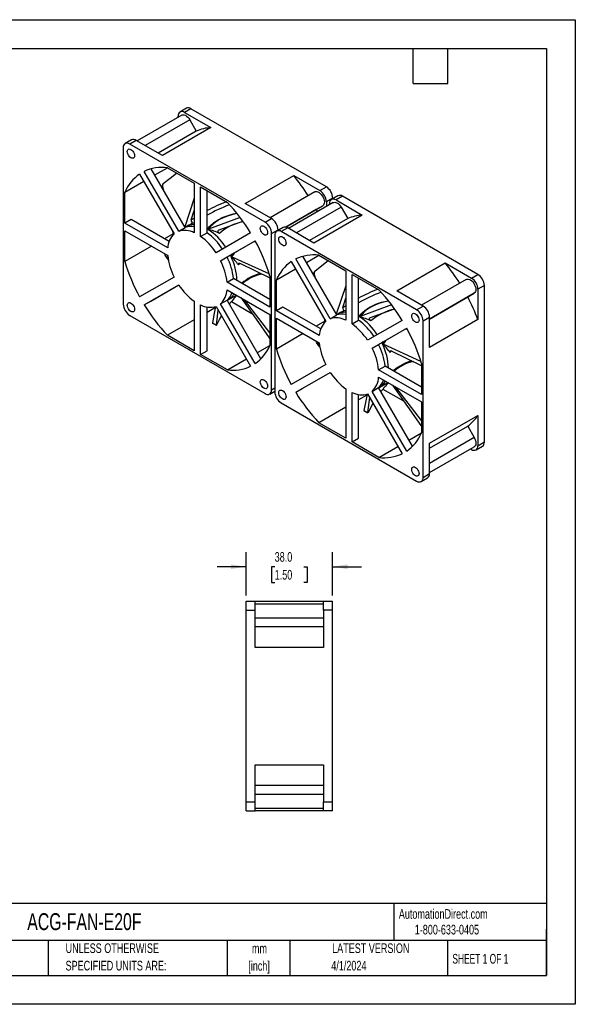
# Model space of a CAD drawing. Header units: millimetres. Extents: x 0 to 559, y 0 to 432.
# Tile 2 of 2: x 315 to 559, y 0 to 432. Entities that reach past the tile are written whole.
import ezdxf

# ---------------------------------------------------------------- set-up
doc = ezdxf.new("R2010")
doc.units = ezdxf.units.MM
doc.header["$LTSCALE"] = 2
doc.linetypes.add('CENTERX2', pattern=[20.32, 12.7, -2.54, 2.54, -2.54])
doc.layers.add('DIMENSIONS', color=140, linetype='Continuous', lineweight=25)
doc.layers.add('TEXT', color=140, linetype='Continuous', lineweight=25)
doc.styles.add('SLDTEXTSTYLE0', font='TXT', dxfattribs={"width": 0.7})
doc.styles.add('SLDTEXTSTYLE1', font='TXT', dxfattribs={"width": 0.65})
doc.dimstyles.new('SLDDIMSTYLE1', dxfattribs={"dimtxt": 4.316016, "dimasz": 6.604, "dimexe": 0, "dimexo": 0.0625, "dimgap": 1.079004, "dimtad": 0, "dimtih": 1, "dimtoh": 1, "dimrnd": 1e-09, "dimzin": 4, "dimdsep": 46, "dimtxsty": 'SLDTEXTSTYLE0', "dimsah": 1, "dimcen": 0.09, "dimadec": 0, "dimazin": 1, "dimtfac": 1, "dimtmove": 0, "dimatfit": 0, "dimfxl": 0, "dimfrac": 2, "dimtolj": 1, "dimtzin": 12, "dimarcsym": 0})

# ---------------------------------------------------------------- blocks, each defined once
blk = doc.blocks.new('SW_NOTE_0_1')
at = {"layer": 'TEXT', "color": 0, "linetype": 'CENTERX2', "lineweight": 18, "char_height": 4.233, "attachment_point": 2, "style": 'SLDTEXTSTYLE0'}
for s, insert in [('mm', (5.69, 5.46)), ('[inch]', (5.52, -2.19))]:
    blk.add_mtext(s, dxfattribs=dict(at, insert=insert))
blk = doc.blocks.new('SW_NOTE_0_2')
at = {"layer": 'TEXT', "color": 0, "linetype": 'CENTERX2', "lineweight": 18, "char_height": 4.2333, "attachment_point": 1, "style": 'SLDTEXTSTYLE0'}
for s, insert in [('UNLESS OTHERWISE', (0, 5.46)), ('SPECIFIED UNITS ARE:', (0, -2.19))]:
    blk.add_mtext(s, dxfattribs=dict(at, insert=insert))
blk = doc.blocks.new('_D_4')
at = {"layer": 'DIMENSIONS'}
for p, q in [((414.36, 179.33), (414.36, 198.25)), ((452.36, 179.33), (452.36, 198.25)), ((414.36, 191.9), (401.66, 191.9)), ((426.94, 191.9), (425.49, 191.9)), ((425.49, 191.9), (425.49, 185.04)), ((439.77, 191.9), (441.22, 191.9)), ((441.22, 191.9), (441.22, 185.04)), ((452.36, 191.9), (465.06, 191.9)), ((425.49, 185.04), (426.94, 185.04)), ((441.22, 185.04), (439.77, 185.04))]:
    blk.add_line(p, q, dxfattribs=at)
for points in [[(414.36, 191.9), (407.75, 192.91), (407.75, 190.88)], [(452.36, 191.9), (458.96, 190.88), (458.96, 192.91)]]:
    blk.add_solid(points, dxfattribs=at)
at = {"layer": 'DIMENSIONS', "char_height": 4.233, "attachment_point": 1, "style": 'SLDTEXTSTYLE0'}
for s, insert in [('38.0', (426.94, 198.32)), ('1.50', (426.94, 190.5))]:
    blk.add_mtext(s, dxfattribs=dict(at, insert=insert))

msp = doc.modelspace()

# ---------------------------------------------------------------- linework, layer by layer
at = {"color": 7, "linetype": 'Continuous'}
for p, q in [((0.005, 431.805), (558.805, 431.805)), ((558.805, 431.805), (558.805, 0.005)), ((558.805, 0.005), (0.005, 0.005))]:
    msp.add_line(p, q, dxfattribs=at)
for p, q in [((388.212, 392.956), (385.383, 391.324)), ((386.163, 389.972), (366.559, 378.655)), ((384.555, 389.043), (384.555, 389.492)), ((390.211, 392.758), (387.383, 391.126)), ((387.383, 391.126), (398.898, 384.478)), ((449.608, 358.469), (390.211, 392.758)), ((389.663, 387.951), (370.059, 376.634)), ((398.898, 384.478), (377.685, 372.232)), ((389.663, 387.951), (392.54, 382.97)), ((392.54, 382.97), (375.812, 373.313)), ((364.17, 379.078), (361.342, 377.445)), ((366.17, 378.879), (363.341, 377.247)), ((422.738, 342.958), (363.341, 377.247)), ((377.685, 372.232), (366.17, 378.879)), ((360.513, 375.613), (360.513, 307.024)), ((367.711, 364.104), (382.844, 337.892)), ((384.844, 339.046), (369.711, 365.259)), ((387.673, 340.679), (372.821, 366.403)), ((374.376, 363.709), (379.877, 366.884)), ((379.873, 366.886), (391.626, 360.102)), ((414.052, 351.238), (435.265, 363.484)), ((435.265, 363.484), (446.78, 356.836)), ((361.22, 356.114), (369.548, 360.922)), ((377.715, 358.9), (377.545, 358.372)), ((377.707, 359.415), (377.548, 358.811)), ((378.312, 356.893), (377.715, 358.9)), ((391.626, 360.102), (391.626, 338.375)), ((394.454, 358.469), (406.207, 351.684)), ((394.454, 336.742), (394.454, 358.469)), ((446.78, 356.836), (449.608, 358.469)), ((361.22, 342.543), (361.22, 356.114)), ((377.545, 358.372), (377.606, 358.115)), ((397.282, 338.375), (397.282, 356.836)), ((444.5, 356.295), (424.895, 344.978)), ((454.68, 354.585), (451.851, 352.952)), ((456.679, 354.387), (453.851, 352.754)), ((516.076, 320.098), (456.679, 354.387)), ((391.626, 353.511), (387.477, 341.019)), ((425.567, 344.59), (414.052, 351.238)), ((431.755, 340.855), (448, 350.233)), ((452.631, 351.601), (433.027, 340.284)), ((448, 350.233), (445.123, 348.572)), ((452.437, 353.57), (449.608, 351.937)), ((449.608, 351.937), (449.608, 349.856)), ((451.023, 350.672), (451.023, 351.121)), ((452.437, 353.291), (452.437, 353.57)), ((453.851, 352.754), (465.366, 346.107)), ((390.371, 344.011), (391.626, 348.099)), ((445.123, 348.572), (431.755, 340.855)), ((456.131, 349.58), (436.527, 338.263)), ((465.366, 346.107), (444.153, 333.861)), ((445.123, 348.572), (445.645, 347.568)), ((456.131, 349.58), (459.008, 344.598)), ((364.048, 344.176), (361.22, 342.543)), ((380.035, 331.682), (361.22, 342.543)), ((380.665, 334.584), (364.048, 344.176)), ((388.541, 341.306), (388.033, 341.012)), ((390.371, 344.011), (391.626, 344.813)), ((391.626, 342.712), (391.49, 342.626)), ((411.761, 345.109), (397.929, 339.95)), ((402.519, 339.64), (412.975, 343.438)), ((422.738, 342.958), (425.567, 344.59)), ((459.008, 344.598), (442.28, 334.942)), ((361.22, 339.277), (380.035, 328.416)), ((361.22, 325.707), (361.22, 339.277)), ((382.426, 337.948), (378.631, 335.758)), ((382.153, 339.089), (382.527, 337.526)), ((384.844, 339.046), (387.673, 340.679)), ((394.454, 336.742), (397.282, 338.375)), ((397.282, 340.096), (397.451, 339.998)), ((397.451, 339.998), (397.682, 339.898)), ((397.682, 339.898), (397.683, 339.858)), ((416.369, 338.323), (401.235, 329.584)), ((425.567, 338.059), (428.395, 339.691)), ((425.567, 269.469), (425.567, 338.059)), ((426.981, 337.242), (426.981, 268.653)), ((430.638, 340.706), (427.81, 339.074)), ((428.395, 339.412), (428.395, 339.691)), ((432.638, 340.508), (429.809, 338.876)), ((489.206, 304.586), (429.809, 338.876)), ((444.153, 333.861), (432.638, 340.508)), ((372.974, 332.492), (361.22, 325.707)), ((403.235, 326.12), (418.369, 334.859)), ((406.064, 327.753), (418.369, 334.859)), ((378.691, 328.585), (379.691, 327.177)), ((380.221, 327.232), (378.772, 328.485)), ((378.772, 328.485), (379.723, 327.134)), ((407.478, 328.569), (407.639, 328.241)), ((407.639, 328.241), (408.199, 328.986)), ((407.805, 327.958), (407.639, 328.241)), ((440.844, 325.338), (446.345, 328.513)), ((446.341, 328.515), (458.094, 321.73)), ((379.694, 327.192), (379.723, 327.134)), ((379.723, 327.134), (380.286, 326.546)), ((403.235, 326.12), (406.064, 327.753)), ((407.805, 327.958), (407.778, 327.947)), ((408.056, 327.821), (407.805, 327.958)), ((424.569, 320.332), (408.056, 327.821)), ((411.756, 324.913), (411.033, 324.288)), ((434.179, 325.733), (449.312, 299.52)), ((451.312, 300.675), (436.179, 326.888)), ((454.141, 302.308), (439.289, 328.032)), ((480.52, 312.867), (501.733, 325.113)), ((501.733, 325.113), (513.248, 318.465)), ((427.688, 317.743), (436.016, 322.55)), ((444.183, 320.529), (444.013, 320.001)), ((444.013, 320.001), (444.074, 319.743)), ((444.175, 321.044), (444.016, 320.44)), ((444.78, 318.522), (444.183, 320.529)), ((458.094, 321.73), (458.094, 300.004)), ((460.922, 320.098), (472.675, 313.313)), ((460.922, 298.371), (460.922, 320.098)), ((513.248, 318.465), (516.076, 320.098)), ((382.844, 318.962), (367.711, 310.223)), ((369.711, 306.759), (384.844, 315.498)), ((372.539, 308.392), (384.845, 315.498)), ((406.045, 316.667), (408.873, 318.3)), ((424.86, 305.805), (406.045, 316.667)), ((424.86, 309.071), (408.873, 318.3)), ((424.86, 319.376), (424.86, 305.805)), ((427.688, 304.172), (427.688, 317.743)), ((463.751, 300.004), (463.751, 318.465)), ((510.968, 317.924), (491.363, 306.607)), ((406.045, 313.401), (424.86, 302.539)), ((406.532, 308.969), (410.127, 311.044)), ((458.094, 315.14), (453.945, 302.648)), ((492.035, 306.219), (480.52, 312.867)), ((494.863, 300.544), (514.468, 311.862)), ((514.468, 311.862), (511.591, 310.201)), ((518.905, 315.199), (516.076, 313.566)), ((516.076, 313.566), (516.076, 300.269)), ((518.905, 246.61), (518.905, 315.199)), ((369.711, 306.759), (372.539, 308.392)), ((391.626, 308.34), (391.626, 286.613)), ((394.454, 284.98), (394.454, 306.707)), ((403.235, 307.191), (406.064, 308.824)), ((418.369, 280.979), (403.235, 307.191)), ((420.915, 283.101), (406.064, 308.824)), ((407.966, 308.204), (416.977, 303.002)), ((424.86, 294.411), (413.638, 309.017)), ((456.839, 305.64), (458.094, 309.728)), ((478.229, 306.738), (464.397, 301.579)), ((511.591, 310.201), (494.863, 300.544)), ((397.282, 286.613), (397.282, 305.803)), ((400.911, 305.542), (397.282, 303.447)), ((401.235, 306.036), (416.369, 279.824)), ((401.372, 297.899), (402.142, 304.465)), ((424.86, 302.539), (424.86, 288.968)), ((430.517, 305.805), (427.688, 304.172)), ((446.503, 293.311), (427.688, 304.172)), ((447.133, 296.212), (430.517, 305.805)), ((451.312, 300.675), (454.141, 302.308)), ((455.009, 302.934), (454.501, 302.641)), ((456.839, 305.64), (458.094, 306.442)), ((458.094, 304.341), (457.958, 304.255)), ((468.987, 301.269), (479.443, 305.067)), ((489.206, 304.586), (492.035, 306.219)), ((363.341, 302.125), (422.738, 267.836)), ((391.626, 300.182), (379.874, 293.397)), ((399.587, 298.746), (401.393, 297.832)), ((399.603, 298.818), (401.372, 297.899)), ((401.568, 298.05), (402.74, 300.269)), ((427.688, 300.906), (446.503, 290.044)), ((427.688, 287.336), (427.688, 300.906)), ((448.894, 299.577), (445.099, 297.387)), ((448.621, 300.717), (448.995, 299.155)), ((460.922, 298.371), (463.751, 300.004)), ((463.751, 301.725), (463.919, 301.627)), ((463.919, 301.627), (464.15, 301.527)), ((464.15, 301.527), (464.151, 301.487)), ((482.837, 299.952), (467.703, 291.213)), ((492.035, 299.687), (494.863, 301.32)), ((492.035, 231.098), (492.035, 299.687)), ((494.863, 288.023), (494.863, 301.32)), ((516.076, 300.269), (494.863, 288.023)), ((439.442, 294.121), (427.688, 287.336)), ((469.703, 287.749), (484.837, 296.488)), ((472.532, 289.382), (484.837, 296.488)), ((391.626, 286.613), (379.874, 293.397)), ((424.539, 292.216), (424.86, 292.301)), ((445.159, 290.214), (446.159, 288.806)), ((446.689, 288.861), (445.24, 290.113)), ((445.24, 290.113), (446.191, 288.763)), ((469.703, 287.749), (472.532, 289.382)), ((473.946, 290.198), (474.107, 289.87)), ((474.107, 289.87), (474.667, 290.615)), ((474.273, 289.586), (474.107, 289.87)), ((474.273, 289.586), (474.246, 289.576)), ((474.524, 289.45), (474.273, 289.586)), ((491.037, 281.961), (474.524, 289.45)), ((394.454, 284.98), (397.282, 286.613)), ((419.362, 285.791), (424.858, 288.964)), ((446.162, 288.82), (446.191, 288.763)), ((446.191, 288.763), (446.754, 288.175)), ((478.224, 286.542), (477.501, 285.917)), ((406.206, 278.196), (394.454, 284.98)), ((406.206, 278.196), (414.533, 283.004)), ((491.328, 281.005), (491.328, 267.434)), ((449.312, 280.591), (434.179, 271.852)), ((436.179, 268.388), (451.312, 277.127)), ((439.007, 270.021), (451.313, 277.127)), ((472.513, 278.296), (475.341, 279.928)), ((491.328, 267.434), (472.513, 278.296)), ((491.328, 270.7), (475.341, 279.928)), ((472.513, 275.029), (491.328, 264.168)), ((473, 270.597), (476.595, 272.673)), ((424.738, 267.638), (426.981, 268.932)), ((425.567, 269.469), (426.981, 270.286)), ((436.179, 268.388), (439.007, 270.021)), ((458.094, 269.969), (458.094, 248.242)), ((460.922, 246.609), (460.922, 268.336)), ((469.703, 268.82), (472.532, 270.453)), ((484.837, 242.608), (469.703, 268.82)), ((487.383, 244.73), (472.532, 270.453)), ((474.434, 269.833), (483.445, 264.631)), ((491.328, 256.04), (480.106, 270.646)), ((429.809, 263.754), (489.206, 229.465)), ((463.751, 248.242), (463.751, 267.431)), ((467.379, 267.171), (463.751, 265.076)), ((467.703, 267.665), (482.837, 241.453)), ((467.84, 259.528), (468.61, 266.094)), ((491.328, 264.168), (491.328, 250.597)), ((458.094, 261.811), (446.342, 255.026)), ((466.055, 260.375), (467.861, 259.461)), ((466.071, 260.446), (467.84, 259.528)), ((468.036, 259.679), (469.208, 261.898)), ((458.094, 248.242), (446.342, 255.026)), ((494.863, 246.028), (516.076, 258.274)), ((516.076, 258.274), (516.076, 244.977)), ((485.83, 247.42), (491.326, 250.592)), ((491.007, 253.845), (491.328, 253.93)), ((494.863, 243.864), (511.591, 253.521)), ((511.591, 253.521), (514.468, 248.539)), ((460.922, 246.609), (463.751, 248.242)), ((472.674, 239.825), (460.922, 246.609)), ((514.468, 248.539), (494.863, 237.221)), ((516.076, 244.977), (518.905, 246.61)), ((472.674, 239.825), (481.001, 244.632)), ((494.863, 232.731), (494.863, 246.028)), ((494.863, 233.18), (514.468, 244.497)), ((513.248, 243.344), (512.859, 243.568)), ((515.248, 243.146), (518.076, 244.778)), ((491.206, 229.267), (494.035, 230.899)), ((492.035, 231.098), (494.863, 232.731)), ((414.355, 172.79), (414.355, 176.79)), ((414.355, 176.79), (418.355, 176.79)), ((414.355, 88.79), (414.355, 172.79)), ((414.355, 172.79), (418.355, 172.79)), ((418.355, 172.79), (418.355, 176.79)), ((418.355, 176.79), (448.355, 176.79)), ((448.355, 175.54), (418.355, 175.54)), ((418.355, 156.506), (418.355, 172.79)), ((448.355, 172.79), (448.355, 176.79)), ((448.355, 176.79), (452.355, 176.79)), ((448.355, 172.79), (448.355, 156.506)), ((452.355, 172.79), (448.355, 172.79)), ((452.355, 172.79), (452.355, 176.79)), ((452.355, 88.79), (452.355, 172.79)), ((418.355, 169.565), (448.355, 169.565)), ((448.355, 165.497), (418.355, 165.497)), ((448.355, 156.506), (418.355, 156.506)), ((418.355, 88.79), (418.355, 105.074)), ((418.355, 105.074), (448.355, 105.074)), ((448.355, 105.074), (448.355, 88.79)), ((418.355, 96.083), (448.355, 96.083)), ((448.355, 92.015), (418.355, 92.015)), ((414.355, 88.79), (418.355, 88.79)), ((414.355, 84.79), (414.355, 88.79)), ((418.355, 84.79), (418.355, 88.79)), ((448.355, 84.79), (448.355, 88.79)), ((448.355, 88.79), (452.355, 88.79)), ((452.355, 84.79), (452.355, 88.79)), ((414.355, 84.79), (418.355, 84.79)), ((418.355, 86.04), (448.355, 86.04)), ((448.355, 84.79), (418.355, 84.79)), ((452.355, 84.79), (448.355, 84.79))]:
    msp.add_line(p, q)
at = {"flags": 128}
for points in [[(386.163, 389.972), (386.356, 390.061), (386.79, 390.136), (387.273, 390.071), (387.784, 389.87), (388.3, 389.54), (388.8, 389.097), (389.261, 388.56), (389.663, 387.951)], [(365.463, 372.144), (365.408, 371.699), (365.25, 371.348), (364.997, 371.113), (364.667, 371.012), (364.283, 371.05), (363.872, 371.225), (363.46, 371.525), (363.076, 371.93), (362.747, 372.412), (362.494, 372.939), (362.335, 373.474), (362.281, 373.98), (362.335, 374.425), (362.494, 374.776), (362.747, 375.011), (363.076, 375.112), (363.46, 375.074), (363.872, 374.899), (364.283, 374.599), (364.667, 374.194), (364.997, 373.712), (365.25, 373.185), (365.408, 372.65), (365.463, 372.144)], [(378.044, 359.909), (381.148, 362.337), (383.913, 364.554)], [(377.554, 358.814), (377.523, 358.661), (377.545, 358.372)], [(444.5, 356.295), (444.902, 356.439), (445.363, 356.444), (445.862, 356.31), (446.379, 356.043), (446.89, 355.655), (447.373, 355.162), (447.807, 354.586), (448.173, 353.952), (448.455, 353.289), (448.64, 352.624), (448.721, 351.987), (448.694, 351.406), (448.56, 350.906), (448.325, 350.509), (448, 350.233)], [(452.631, 351.601), (452.824, 351.69), (453.258, 351.765), (453.741, 351.7), (454.252, 351.498), (454.769, 351.169), (455.268, 350.726), (455.729, 350.188), (456.131, 349.58)], [(397.451, 339.998), (397.841, 340.51), (398.257, 341), (398.7, 341.47), (399.169, 341.92), (399.666, 342.353), (400.163, 342.749), (400.685, 343.132), (401.232, 343.501), (401.805, 343.857), (402.403, 344.2), (403.026, 344.531), (403.674, 344.848), (404.823, 345.353), (406.049, 345.821), (407.354, 346.248), (408.738, 346.628), (410.198, 346.955), (410.278, 346.969)], [(410.429, 346.773), (410.248, 346.748), (408.19, 346.284), (406.22, 345.685), (404.373, 344.962), (402.683, 344.129), (401.182, 343.201), (399.89, 342.19), (398.808, 341.106), (397.929, 339.95)], [(423.799, 338.467), (423.745, 338.022), (423.586, 337.671), (423.333, 337.437), (423.003, 337.335), (422.62, 337.373), (422.208, 337.548), (421.796, 337.848), (421.413, 338.253), (421.083, 338.735), (420.83, 339.262), (420.671, 339.797), (420.617, 340.304), (420.671, 340.748), (420.83, 341.099), (421.083, 341.334), (421.413, 341.435), (421.796, 341.397), (422.208, 341.222), (422.62, 340.922), (423.003, 340.517), (423.333, 340.035), (423.586, 339.508), (423.745, 338.973), (423.799, 338.467)], [(397.929, 339.95), (397.812, 339.916), (397.682, 339.898)], [(402.713, 338.069), (402.478, 338.224), (402.284, 338.423), (402.145, 338.655), (402.076, 338.901), (402.081, 339.142), (402.164, 339.357), (402.313, 339.526), (402.519, 339.64)], [(418.58, 334.442), (418.443, 334.439), (417.381, 334.288)], [(431.931, 333.772), (431.877, 333.328), (431.718, 332.977), (431.465, 332.742), (431.135, 332.64), (430.752, 332.678), (430.34, 332.854), (429.928, 333.154), (429.544, 333.559), (429.215, 334.041), (428.962, 334.568), (428.803, 335.102), (428.749, 335.609), (428.803, 336.053), (428.962, 336.405), (429.215, 336.639), (429.544, 336.741), (429.928, 336.703), (430.34, 336.528), (430.752, 336.228), (431.135, 335.823), (431.465, 335.34), (431.718, 334.814), (431.877, 334.279), (431.931, 333.772)], [(409.408, 329.684), (409.144, 329.382), (408.056, 327.821)], [(411.033, 324.288), (410.926, 324.487), (410.886, 324.669), (410.917, 324.823), (411.02, 324.935), (411.185, 324.998), (411.401, 325.004), (411.646, 324.956), (411.906, 324.854)], [(411.906, 324.854), (424.756, 318.567), (424.86, 318.516)], [(444.512, 321.538), (447.616, 323.966), (450.381, 326.183)], [(444.022, 320.443), (443.991, 320.29), (444.013, 320.001)], [(510.968, 317.924), (511.37, 318.068), (511.831, 318.073), (512.331, 317.939), (512.847, 317.672), (513.358, 317.284), (513.841, 316.791), (514.275, 316.215), (514.641, 315.581), (514.923, 314.917), (515.108, 314.253), (515.189, 313.616), (515.162, 313.035), (515.028, 312.535), (514.793, 312.138), (514.468, 311.862)], [(365.463, 304.779), (365.408, 304.335), (365.25, 303.983), (364.997, 303.749), (364.667, 303.647), (364.283, 303.685), (363.872, 303.86), (363.46, 304.16), (363.076, 304.565), (362.747, 305.048), (362.494, 305.574), (362.335, 306.109), (362.281, 306.616), (362.335, 307.06), (362.494, 307.411), (362.747, 307.646), (363.076, 307.748), (363.46, 307.71), (363.872, 307.535), (364.283, 307.234), (364.667, 306.829), (364.997, 306.347), (365.25, 305.821), (365.408, 305.286), (365.463, 304.779)], [(412.09, 309.911), (418.745, 300.502), (424.539, 292.216)], [(463.919, 301.627), (464.309, 302.139), (464.725, 302.629), (465.168, 303.098), (465.638, 303.549), (466.134, 303.982), (466.631, 304.378), (467.153, 304.76), (467.7, 305.13), (468.273, 305.486), (468.871, 305.829), (469.494, 306.159), (470.142, 306.477), (471.291, 306.982), (472.518, 307.45), (473.822, 307.877), (475.206, 308.257), (476.666, 308.583), (476.746, 308.597)], [(476.897, 308.402), (476.716, 308.377), (474.658, 307.913), (472.688, 307.314), (470.841, 306.591), (469.151, 305.758), (467.65, 304.829), (466.358, 303.819), (465.276, 302.735), (464.397, 301.579)], [(400.994, 305.96), (400.42, 303.07), (399.603, 298.818)], [(490.267, 300.095), (490.213, 299.651), (490.054, 299.3), (489.801, 299.065), (489.472, 298.964), (489.088, 299.002), (488.676, 299.177), (488.264, 299.477), (487.881, 299.882), (487.551, 300.364), (487.298, 300.891), (487.139, 301.426), (487.085, 301.932), (487.139, 302.377), (487.298, 302.728), (487.551, 302.963), (487.881, 303.064), (488.264, 303.026), (488.676, 302.851), (489.088, 302.551), (489.472, 302.146), (489.801, 301.664), (490.054, 301.137), (490.213, 300.602), (490.267, 300.095)], [(399.603, 298.818), (399.607, 298.737), (399.61, 298.737)], [(401.568, 298.05), (401.475, 297.912), (401.414, 297.847)], [(402.759, 300.259), (403.558, 301.833), (403.61, 301.923)], [(464.397, 301.579), (464.28, 301.545), (464.15, 301.527)], [(469.181, 299.698), (468.946, 299.853), (468.752, 300.052), (468.613, 300.284), (468.544, 300.53), (468.549, 300.771), (468.632, 300.985), (468.781, 301.155), (468.987, 301.269)], [(401.382, 297.838), (401.381, 297.838), (401.372, 297.899)], [(485.048, 296.071), (484.912, 296.068), (483.849, 295.917)], [(424.539, 292.216), (424.725, 292.009), (424.86, 291.924)], [(475.876, 291.313), (475.612, 291.011), (474.524, 289.45)], [(477.501, 285.917), (477.394, 286.116), (477.354, 286.297), (477.385, 286.452), (477.488, 286.564), (477.653, 286.627), (477.87, 286.633), (478.114, 286.585), (478.374, 286.483)], [(478.374, 286.483), (491.224, 280.196), (491.328, 280.145)], [(423.799, 271.102), (423.745, 270.658), (423.586, 270.306), (423.333, 270.072), (423.003, 269.97), (422.62, 270.008), (422.208, 270.183), (421.796, 270.484), (421.413, 270.889), (421.083, 271.371), (420.83, 271.897), (420.671, 272.432), (420.617, 272.939), (420.671, 273.383), (420.83, 273.735), (421.083, 273.969), (421.413, 274.071), (421.796, 274.033), (422.208, 273.858), (422.62, 273.557), (423.003, 273.152), (423.333, 272.67), (423.586, 272.144), (423.745, 271.609), (423.799, 271.102)], [(431.931, 266.408), (431.877, 265.963), (431.718, 265.612), (431.465, 265.378), (431.135, 265.276), (430.752, 265.314), (430.34, 265.489), (429.928, 265.789), (429.544, 266.194), (429.215, 266.677), (428.962, 267.203), (428.803, 267.738), (428.749, 268.245), (428.803, 268.689), (428.962, 269.04), (429.215, 269.275), (429.544, 269.376), (429.928, 269.338), (430.34, 269.163), (430.752, 268.863), (431.135, 268.458), (431.465, 267.976), (431.718, 267.449), (431.877, 266.915), (431.931, 266.408)], [(478.558, 271.54), (485.213, 262.131), (491.007, 253.845)], [(467.462, 267.589), (466.889, 264.699), (466.071, 260.446)], [(469.227, 261.888), (470.026, 263.462), (470.078, 263.552)], [(466.071, 260.446), (466.075, 260.366), (466.078, 260.366)], [(467.85, 259.467), (467.849, 259.467), (467.84, 259.528)], [(468.036, 259.679), (467.943, 259.541), (467.882, 259.475)], [(491.007, 253.845), (491.193, 253.638), (491.328, 253.553)], [(514.468, 248.539), (514.793, 247.887), (515.028, 247.219), (515.162, 246.564), (515.189, 245.952), (515.108, 245.409), (514.923, 244.958), (514.641, 244.619), (514.468, 244.497)], [(490.267, 232.731), (490.213, 232.287), (490.054, 231.935), (489.801, 231.701), (489.472, 231.599), (489.088, 231.637), (488.676, 231.812), (488.264, 232.112), (487.881, 232.517), (487.551, 233), (487.298, 233.526), (487.139, 234.061), (487.085, 234.568), (487.139, 235.012), (487.298, 235.363), (487.551, 235.598), (487.881, 235.7), (488.264, 235.662), (488.676, 235.487), (489.088, 235.186), (489.472, 234.781), (489.801, 234.299), (490.054, 233.773), (490.213, 233.238), (490.267, 232.731)]]:
    msp.add_lwpolyline(points, dxfattribs=at)
for centre, radius, start, end in [((389.04, 391.123), 2.012, 54.38242, 114.30712), ((386.279, 389.772), 1.747, 50.79671, 189.21404), ((400.09, 365.301), 19.214, 93.5578, 113.13959), ((362.237, 375.893), 1.747, 50.79671, 189.21404), ((364.998, 377.244), 2.012, 54.38242, 114.30712), ((378.485, 348.72), 18.782, 125.00578, 156.81539), ((377.648, 348.24), 18.778, 83.19383, 115.00362), ((366.746, 307.546), 88.453, 32.16427, 39.22731), ((378.599, 359.171), 0.924, 126.88507, 197.02003), ((446.296, 353.291), 6.147, 2.60548, 57.39452), ((443.468, 351.658), 6.147, 2.60548, 57.39452), ((455.508, 352.752), 2.012, 54.38242, 114.30712), ((429.564, 289.017), 67.29, 110.73069, 118.66831), ((434.778, 278.523), 77.226, 110.97301, 119.04701), ((347.978, 296.85), 79.983, 31.23354, 43.28074), ((452.747, 351.401), 1.747, 50.79671, 189.21404), ((466.558, 326.93), 19.214, 93.5578, 113.13959), ((391.365, 335.112), 6.77, 87.79141, 123.50374), ((395.346, 330.08), 13.125, 107.08286, 121.22306), ((391.331, 343.641), 1.028, 158.95608, 278.91802), ((417.027, 322.05), 21.483, 100.39851, 131.78168), ((419.426, 337.779), 6.147, 2.60548, 57.39452), ((422.254, 339.412), 6.147, 2.60548, 57.39452), ((389.218, 331.268), 9.192, 133.89741, 177.41884), ((387.394, 330.217), 9.19, 62.58518, 106.10843), ((390.088, 333.362), 7.706, 78.49299, 108.26942), ((381.362, 316.502), 27.053, 32.95082, 53.95115), ((393.272, 319.484), 20.846, 63.06972, 77.78437), ((383.362, 317.797), 26.302, 32.77171, 57.00988), ((428.705, 337.522), 1.747, 50.79671, 189.21404), ((431.466, 338.873), 2.012, 54.38242, 114.30712), ((378.534, 314.869), 27.053, 32.95082, 53.95115), ((348.252, 296.365), 79.989, 16.71904, 28.76708), ((379.162, 328.79), 0.496, 136.96638, 218.09438), ((406.942, 331.268), 27.057, 186.05046, 207.0508), ((444.116, 309.869), 18.778, 83.19383, 115.00362), ((437.828, 348.718), 79.989, 196.71904, 208.76708), ((379.138, 313.815), 27.057, 6.05046, 27.0508), ((381.966, 315.448), 27.057, 6.05046, 27.0508), ((393.812, 312.247), 21.013, 34.9639, 48.34611), ((385.62, 316.923), 24.749, 1.1944, 26.45122), ((444.953, 310.349), 18.782, 125.00578, 156.81539), ((433.214, 269.175), 88.453, 32.16427, 39.22731), ((426.423, 299.959), 21.394, 105.59553, 130.59317), ((424.903, 302.456), 18.156, 101.41243, 131.68239), ((445.067, 320.799), 0.924, 126.88507, 197.02003), ((512.764, 314.92), 6.147, 2.60548, 57.39452), ((407.546, 330.213), 27.053, 212.95082, 233.95115), ((509.936, 313.287), 6.147, 2.60548, 57.39452), ((396.862, 313.815), 9.192, 313.89741, 357.41884), ((400.863, 314.622), 7.789, 311.89581, 341.35731), ((403.101, 314.791), 6.752, 296.45086, 332.27439), ((446.018, 277.276), 49.036, 136.67803, 142.57806), ((496.032, 250.646), 67.29, 110.73069, 118.66831), ((501.246, 240.152), 77.226, 110.97301, 119.04701), ((414.446, 258.479), 79.983, 31.23354, 43.28074), ((366.654, 307.303), 6.147, 182.60548, 237.39452), ((438.101, 348.232), 79.983, 211.23352, 223.28143), ((398.685, 314.865), 9.19, 242.58518, 286.10843), ((433.369, 268.897), 88.458, 20.77292, 27.83571), ((457.833, 296.741), 6.77, 87.79141, 123.50374), ((456.556, 294.991), 7.706, 78.49299, 108.26942), ((461.814, 291.709), 13.125, 107.08286, 121.22306), ((457.799, 305.27), 1.028, 158.95608, 278.91802), ((483.495, 283.679), 21.483, 100.39851, 131.78168), ((485.894, 299.408), 6.147, 2.60548, 57.39452), ((488.722, 301.041), 6.147, 2.60548, 57.39452), ((455.686, 292.897), 9.192, 133.89741, 177.41884), ((453.862, 291.846), 9.19, 62.58518, 106.10843), ((445.002, 276.498), 27.053, 32.95082, 53.95115), ((447.83, 278.131), 27.053, 32.95082, 53.95115), ((459.74, 281.113), 20.846, 63.06972, 77.78437), ((449.83, 279.425), 26.302, 32.77171, 57.00988), ((414.72, 257.993), 79.989, 16.71904, 28.76708), ((445.63, 290.419), 0.496, 136.96638, 218.09438), ((473.41, 292.896), 27.057, 186.05046, 207.0508), ((448.434, 277.076), 27.057, 6.05046, 27.0508), ((460.28, 273.875), 21.013, 34.9639, 48.34611), ((452.088, 278.552), 24.749, 1.1944, 26.45122), ((407.595, 296.363), 18.782, 305.00578, 336.81539), ((504.296, 310.347), 79.989, 196.71904, 208.76708), ((445.606, 275.444), 27.057, 6.05046, 27.0508), ((492.891, 261.588), 21.394, 105.59553, 130.59317), ((491.372, 264.085), 18.156, 101.41243, 131.68239), ((408.432, 296.842), 18.778, 263.19217, 295.00349), ((474.014, 291.842), 27.053, 212.95082, 233.95115), ((463.33, 275.443), 9.192, 313.89741, 357.41884), ((467.331, 276.25), 7.789, 311.89581, 341.35731), ((469.569, 276.42), 6.752, 296.45086, 332.27439), ((512.486, 238.904), 49.036, 136.67803, 142.57806), ((423.842, 269.189), 1.747, 230.79671, 9.21404), ((433.122, 268.932), 6.147, 182.60548, 237.39452), ((504.569, 309.861), 79.983, 211.23352, 223.28143), ((465.154, 276.494), 9.19, 242.58518, 286.10843), ((500.061, 268.894), 19.217, 306.87127, 326.45107), ((474.063, 257.991), 18.782, 305.00578, 336.81539), ((516.945, 246.393), 1.972, 305.01333, 6.29885), ((514.352, 244.697), 1.747, 230.79671, 9.21404), ((474.9, 258.471), 18.778, 263.19217, 295.00349), ((490.31, 230.818), 1.747, 230.79671, 9.21404), ((492.903, 232.514), 1.972, 305.01333, 6.29885)]:
    msp.add_arc(centre, radius, start, end)
at = {"layer": 'TEXT'}
for p, q in [((12.7, 419.1), (546.1, 419.1)), ((487.68, 403.86), (487.68, 419.1)), ((502.92, 403.86), (502.92, 419.1)), ((546.1, 419.1), (546.1, 12.7)), ((487.68, 403.86), (502.92, 403.86)), ((546.1, 44.252), (12.7, 44.252)), ((479.151, 44.252), (479.151, 27.94)), ((546.1, 12.7), (546.1, 33.02)), ((546.1, 27.94), (12.7, 27.94)), ((327.56, 27.94), (327.56, 12.7)), ((406.049, 27.94), (406.049, 12.7)), ((433.624, 27.94), (433.624, 12.7)), ((502.697, 27.94), (502.697, 12.7)), ((12.7, 12.7), (546.1, 12.7))]:
    msp.add_line(p, q, dxfattribs=at)

# ---------------------------------------------------------------- block references
at = {"layer": 'TEXT', "linetype": 'CENTERX2', "lineweight": 18}
for name, p in [('SW_NOTE_0_2', (335.216, 21.271)), ('SW_NOTE_0_1', (414.572, 21.164))]:
    msp.add_blockref(name, p, dxfattribs=at)

# ---------------------------------------------------------------- texts
for s, insert, char_height, attachment_point, style in [('ACG-FAN-E20F', (318.415, 39.95), 7.40833, 1, 'SLDTEXTSTYLE0'), ('AutomationDirect.com', (481.39, 41.753), 4.23333, 1, 'SLDTEXTSTYLE0'), ('1-800-633-0405', (488.383, 34.874), 4.23333, 1, 'SLDTEXTSTYLE0'), ('LATEST VERSION', (469.104, 26.728), 4.23333, 2, 'SLDTEXTSTYLE0'), ('SHEET 1 OF 1', (504.883, 22.103), 4.23333, 1, 'SLDTEXTSTYLE1'), ('4/1/2024', (459.478, 19.067), 4.2333, 2, 'SLDTEXTSTYLE0')]:
    msp.add_mtext(s, dxfattribs=dict(at, insert=insert, char_height=char_height, attachment_point=attachment_point, style=style))

# ---------------------------------------------------------------- dimensions: what is measured, and where the dimension line sits
at = {"layer": 'DIMENSIONS'}
dim = msp.add_linear_dim(base=(452.355, 191.898), p1=(414.355, 176.79), p2=(452.355, 176.79), dimstyle='SLDDIMSTYLE1', dxfattribs=at)
dim.commit()
dim.dimension.update_dxf_attribs({"geometry": '_D_4', "text_midpoint": (433.355, 191.898), "dimtype": 160})

doc.saveas('drawing.dxf')
